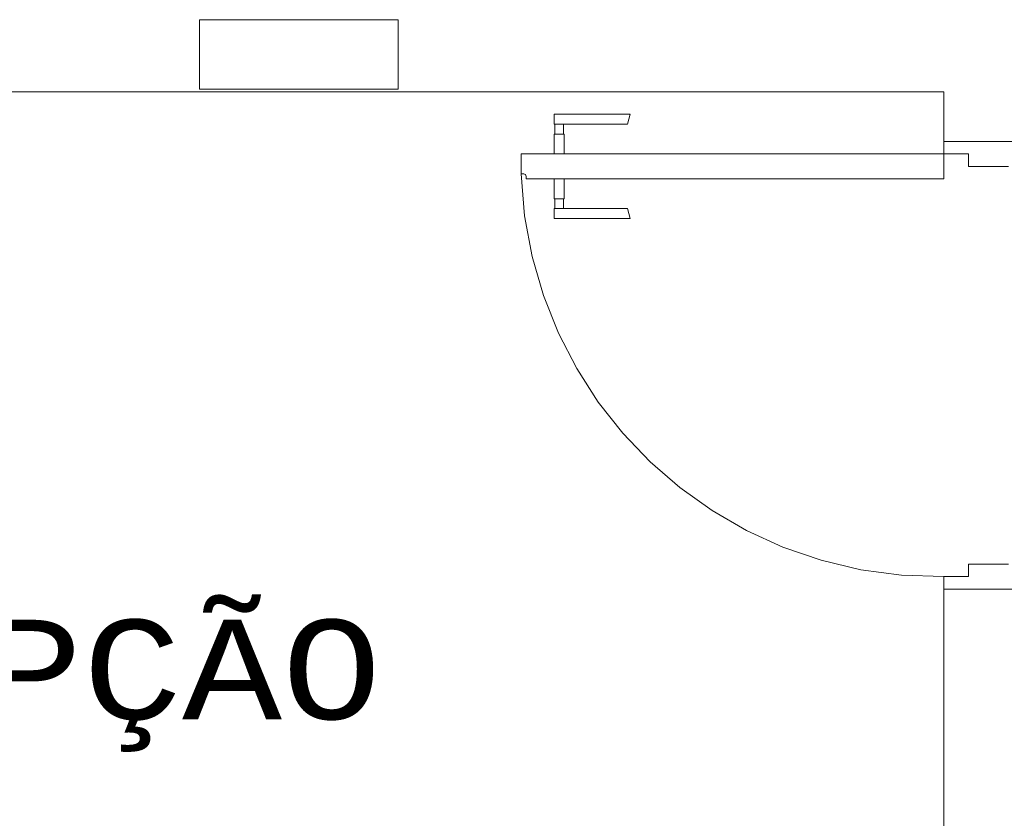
# Model space of a CAD drawing. Header units: feet. Extents: x 8 to 127, y 6 to 90.
# Tile 149 of 256: x 25.861 to 26.851, y 56.496 to 57.299. Entities that reach past the tile are written whole.
import ezdxf

# ---------------------------------------------------------------- set-up
doc = ezdxf.new("R2010")
doc.units = ezdxf.units.FT
doc.header["$MEASUREMENT"] = 0
doc.linetypes.add('HIDDENX2', pattern=[1.905, 1.27, -0.635])
for name, color, linetype in [('Alvenaria', 7, 'Continuous'), ('Esquadria', 250, 'Continuous'), ('FINA', 7, 'Continuous'), ('Projeção', 252, 'HIDDENX2'), ('texto', 7, 'Continuous')]:
    doc.layers.add(name, color=color, linetype=linetype)
doc.styles.add('CourierNew', font='cour.ttf')

msp = doc.modelspace()

# ---------------------------------------------------------------- linework, layer by layer
at = {"layer": 'Alvenaria', "lineweight": 5}
for p, q in [((26.79022, 57.22695), (24.96522, 57.22695)), ((26.79022, 57.17695), (26.79022, 57.22695)), ((26.86522, 57.17695), (26.79022, 57.17695)), ((26.79022, 55.72695), (26.79022, 56.72695)), ((26.79022, 56.72695), (26.86522, 56.72695))]:
    msp.add_line(p, q, dxfattribs=at)
at = {"layer": 'Esquadria', "lineweight": 5}
for p, q in [((26.39844, 57.20445), (26.47486, 57.20445)), ((26.39844, 57.19445), (26.39844, 57.20445)), ((26.47205, 57.19445), (26.47486, 57.20445)), ((26.39844, 57.19445), (26.47205, 57.19445)), ((26.39916, 57.18445), (26.39916, 57.19445)), ((26.40767, 57.18445), (26.40767, 57.19445)), ((26.39844, 57.16445), (26.39844, 57.18445)), ((26.40844, 57.18445), (26.39844, 57.18445)), ((26.40844, 57.16445), (26.40844, 57.18445)), ((26.79022, 57.16445), (26.79022, 57.17695)), ((26.36522, 57.16445), (26.79022, 57.16445)), ((26.36522, 57.14445), (26.36522, 57.16445)), ((26.81522, 57.16445), (26.79022, 57.16445)), ((26.79022, 57.16445), (26.79022, 57.13945)), ((26.81522, 57.15195), (26.81522, 57.16445)), ((26.36772, 57.14445), (26.36522, 57.14445)), ((26.85522, 57.15195), (26.81522, 57.15195)), ((26.37022, 57.13945), (26.37022, 57.14195)), ((26.79022, 57.13945), (26.37022, 57.13945)), ((26.39844, 57.13945), (26.39844, 57.11945)), ((26.40844, 57.13945), (26.40844, 57.11945)), ((26.40844, 57.11945), (26.39844, 57.11945)), ((26.39916, 57.11945), (26.39916, 57.10945)), ((26.40767, 57.11945), (26.40767, 57.10945)), ((26.39844, 57.10945), (26.39844, 57.09945)), ((26.39844, 57.10945), (26.47205, 57.10945)), ((26.47205, 57.10945), (26.47486, 57.09945)), ((26.39844, 57.09945), (26.47486, 57.09945)), ((26.85522, 56.75195), (26.81522, 56.75195)), ((26.81522, 56.75195), (26.81522, 56.73945)), ((26.81522, 56.73945), (26.79022, 56.73945)), ((26.79022, 56.73945), (26.79022, 56.72695))]:
    msp.add_line(p, q, dxfattribs=at)
msp.add_arc((26.36772, 57.14195), 0.0025, 0, 90, dxfattribs=at)
at = {"layer": 'FINA', "linetype": 'Continuous', "lineweight": 5}
for p, q in [((26.24157, 57.29945), (26.04157, 57.29945)), ((26.04157, 57.29945), (26.04157, 57.22945)), ((26.24157, 57.22945), (26.24157, 57.29945)), ((26.04157, 57.22945), (26.24157, 57.22945))]:
    msp.add_line(p, q, dxfattribs=at)
at = {"layer": 'Projeção', "lineweight": 5}
msp.add_arc((26.78369, 57.15809), 0.41869, 181.86711, 270.8936, dxfattribs=at)

# ---------------------------------------------------------------- texts
at = {"layer": 'texto', "lineweight": 5, "insert": (25.42299, 56.56318), "char_height": 0.1, "width": 1.6805421, "attachment_point": 7, "line_spacing_factor": 0.9, "style": 'CourierNew'}
msp.add_mtext('RECEPÇÃO', dxfattribs=at)

doc.saveas('drawing.dxf')
